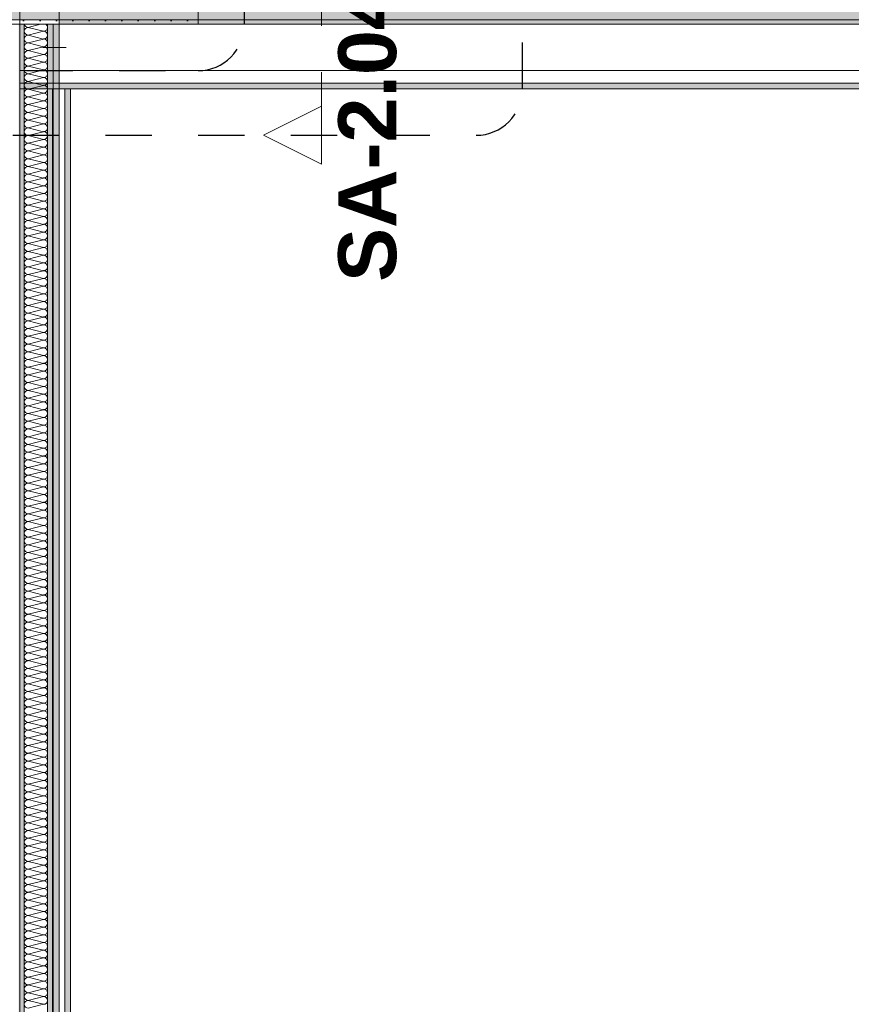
# Model space of a CAD drawing. Header units: metres. Extents: x -3.6 to 85.2, y -11 to 16.8.
# Tile 67 of 256: x 7.8 to 9.6, y 3.1 to 5.2. Entities that reach past the tile are written whole.
import ezdxf

# ---------------------------------------------------------------- set-up
doc = ezdxf.new("R2010")
doc.units = ezdxf.units.M
doc.header["$MEASUREMENT"] = 0
for name, pattern in [('Punktlinie eng', [0.0375, 0.0125, -0.025]), ('Schnittlinie', [0.3, 0.15, -0.075, 0, -0.075]), ('Strichpunktlinie', [0.31, 0.2, -0.05, 0.01, -0.05]), ('Wipeout_Contour', [1, 0, -1])]:
    doc.linetypes.add(name, pattern=pattern)
for name, color, linetype in [('203 - Marker.Schnitt - Ausbaudetail SA', 7, 'Continuous'), ('208 - Marker.Detail', 7, 'Continuous'), ('607 - Struktur.Stütze', 7, 'Continuous'), ('608 - Struktur.Träger', 7, 'Continuous'), ('Abbruch_606 - Struktur.Wand Innen Ausbau', 7, 'Continuous'), ('Neubau_606 - Struktur.Wand Innen Ausbau', 7, 'Continuous'), ('Neubau_653 - Abdeckung.TB Verkofferung', 7, 'Continuous')]:
    doc.layers.add(name, color=color, linetype=linetype)
doc.styles.add('ERSTELLTER_STIL_1', font='txt')
doc.linetypes.add('Abbruch 1', pattern='A,0,[1,2022.0244.A_L5A-PL04.03_iB_Deckenspiegel 1.OG1.Shx,S=0.001984,R=0,X=0,Y=0],-0.25,0', length=0.25)
pattern_1 = [(45, (0, 0), (-0.01767767, 0.01767767), [0, -0.025])]

# ---------------------------------------------------------------- blocks, each defined once
blk = doc.blocks.new('*X5')
at = {"layer": 'Abbruch_606 - Struktur.Wand Innen Ausbau', "color": 7, "linetype": 'Continuous', "lineweight": 5}
for p, q in [((7.8233, 5.1833), (7.85, 5.19)), ((7.8233, 5.1833), (7.8567, 5.175)), ((7.8233, 5.1667), (7.8567, 5.175)), ((7.8233, 5.1667), (7.8567, 5.1583)), ((7.8233, 5.15), (7.8567, 5.1583)), ((7.8233, 5.15), (7.8567, 5.1417)), ((7.8233, 5.1333), (7.8567, 5.1417)), ((7.8233, 5.1333), (7.8567, 5.125)), ((7.8233, 5.1167), (7.8567, 5.125)), ((7.8233, 5.1167), (7.8567, 5.1083)), ((7.8233, 5.1), (7.8567, 5.1083)), ((7.8233, 5.1), (7.8567, 5.0917)), ((7.8233, 5.0833), (7.8567, 5.0917)), ((7.8233, 5.0833), (7.8567, 5.075)), ((7.8233, 5.0667), (7.8567, 5.075)), ((7.8233, 5.0667), (7.8567, 5.0583)), ((7.8233, 5.05), (7.8567, 5.0583)), ((7.8233, 5.05), (7.8567, 5.0417)), ((7.8233, 5.0333), (7.8567, 5.0417)), ((7.8233, 5.0333), (7.8567, 5.025)), ((7.8233, 5.0167), (7.8567, 5.025)), ((7.8233, 5.0167), (7.8567, 5.0083)), ((7.8233, 5), (7.8567, 5.0083)), ((7.8233, 5), (7.8567, 4.9917)), ((7.8233, 4.9833), (7.8567, 4.9917)), ((7.8233, 4.9833), (7.8567, 4.975)), ((7.8233, 4.9667), (7.8567, 4.975)), ((7.8233, 4.9667), (7.8567, 4.9583)), ((7.8233, 4.95), (7.8567, 4.9583)), ((7.8233, 4.95), (7.8567, 4.9417)), ((7.8233, 4.9333), (7.8567, 4.9417)), ((7.8233, 4.9333), (7.8567, 4.925)), ((7.8233, 4.9167), (7.8567, 4.925)), ((7.8233, 4.9167), (7.8567, 4.9083)), ((7.8233, 4.9), (7.8567, 4.9083)), ((7.8233, 4.9), (7.8567, 4.8917)), ((7.8233, 4.8833), (7.8567, 4.8917)), ((7.8233, 4.8833), (7.8567, 4.875)), ((7.8233, 4.8667), (7.8567, 4.875)), ((7.8233, 4.8667), (7.8567, 4.8583)), ((7.8233, 4.85), (7.8567, 4.8583)), ((7.8233, 4.85), (7.8567, 4.8417)), ((7.8233, 4.8333), (7.8567, 4.8417)), ((7.8233, 4.8333), (7.8567, 4.825)), ((7.8233, 4.8167), (7.8567, 4.825)), ((7.8233, 4.8167), (7.8567, 4.8083)), ((7.8233, 4.8), (7.8567, 4.8083)), ((7.8233, 4.8), (7.8567, 4.7917)), ((7.8233, 4.7833), (7.8567, 4.7917)), ((7.8233, 4.7833), (7.8567, 4.775)), ((7.8233, 4.7667), (7.8567, 4.775)), ((7.8233, 4.7667), (7.8567, 4.7583)), ((7.8233, 4.75), (7.8567, 4.7583)), ((7.8233, 4.75), (7.8567, 4.7417)), ((7.8233, 4.7333), (7.8567, 4.7417)), ((7.8233, 4.7333), (7.8567, 4.725)), ((7.8233, 4.7167), (7.8567, 4.725)), ((7.8233, 4.7167), (7.8567, 4.7083)), ((7.8233, 4.7), (7.8567, 4.7083)), ((7.8233, 4.7), (7.8567, 4.6917)), ((7.8233, 4.6833), (7.8567, 4.6917)), ((7.8233, 4.6833), (7.8567, 4.675)), ((7.8233, 4.6667), (7.8567, 4.675)), ((7.8233, 4.6667), (7.8567, 4.6583)), ((7.8233, 4.65), (7.8567, 4.6583)), ((7.8233, 4.65), (7.8567, 4.6417)), ((7.8233, 4.6333), (7.8567, 4.6417)), ((7.8233, 4.6333), (7.8567, 4.625)), ((7.8233, 4.6167), (7.8567, 4.625)), ((7.8233, 4.6167), (7.8567, 4.6083)), ((7.8233, 4.6), (7.8567, 4.6083)), ((7.8233, 4.6), (7.8567, 4.5917)), ((7.8233, 4.5833), (7.8567, 4.5917)), ((7.8233, 4.5833), (7.8567, 4.575)), ((7.8233, 4.5667), (7.8567, 4.575)), ((7.8233, 4.5667), (7.8567, 4.5583)), ((7.8233, 4.55), (7.8567, 4.5583)), ((7.8233, 4.55), (7.8567, 4.5417)), ((7.8233, 4.5333), (7.8567, 4.5417)), ((7.8233, 4.5333), (7.8567, 4.525)), ((7.8233, 4.5167), (7.8567, 4.525)), ((7.8233, 4.5167), (7.8567, 4.5083)), ((7.8233, 4.5), (7.8567, 4.5083)), ((7.8233, 4.5), (7.8567, 4.4917)), ((7.8233, 4.4833), (7.8567, 4.4917)), ((7.8233, 4.4833), (7.8567, 4.475)), ((7.8233, 4.4667), (7.8567, 4.475)), ((7.8233, 4.4667), (7.8567, 4.4583)), ((7.8233, 4.45), (7.8567, 4.4583)), ((7.8233, 4.45), (7.8567, 4.4417)), ((7.8233, 4.4333), (7.8567, 4.4417)), ((7.8233, 4.4333), (7.8567, 4.425)), ((7.8233, 4.4167), (7.8567, 4.425)), ((7.8233, 4.4167), (7.8567, 4.4083)), ((7.8233, 4.4), (7.8567, 4.4083)), ((7.8233, 4.4), (7.8567, 4.3917)), ((7.8233, 4.3833), (7.8567, 4.3917)), ((7.8233, 4.3833), (7.8567, 4.375)), ((7.8233, 4.3667), (7.8567, 4.375)), ((7.8233, 4.3667), (7.8567, 4.3583)), ((7.8233, 4.35), (7.8567, 4.3583)), ((7.8233, 4.35), (7.8567, 4.3417)), ((7.8233, 4.3333), (7.8567, 4.3417)), ((7.8233, 4.3333), (7.8567, 4.325)), ((7.8233, 4.3167), (7.8567, 4.325)), ((7.8233, 4.3167), (7.8567, 4.3083)), ((7.8233, 4.3), (7.8567, 4.3083)), ((7.8233, 4.3), (7.8567, 4.2917)), ((7.8233, 4.2833), (7.8567, 4.2917)), ((7.8233, 4.2833), (7.8567, 4.275)), ((7.8233, 4.2667), (7.8567, 4.275)), ((7.8233, 4.2667), (7.8567, 4.2583)), ((7.8233, 4.25), (7.8567, 4.2583)), ((7.8233, 4.25), (7.8567, 4.2417)), ((7.8233, 4.2333), (7.8567, 4.2417)), ((7.8233, 4.2333), (7.8567, 4.225)), ((7.8233, 4.2167), (7.8567, 4.225)), ((7.8233, 4.2167), (7.8567, 4.2083)), ((7.8233, 4.2), (7.8567, 4.2083)), ((7.8233, 4.2), (7.8567, 4.1917)), ((7.8233, 4.1833), (7.8567, 4.1917)), ((7.8233, 4.1833), (7.8567, 4.175)), ((7.8233, 4.1667), (7.8567, 4.175)), ((7.8233, 4.1667), (7.8567, 4.1583)), ((7.8233, 4.15), (7.8567, 4.1583)), ((7.8233, 4.15), (7.8567, 4.1417)), ((7.8233, 4.1333), (7.8567, 4.1417)), ((7.8233, 4.1333), (7.8567, 4.125)), ((7.8233, 4.1167), (7.8567, 4.125)), ((7.8233, 4.1167), (7.8567, 4.1083)), ((7.8233, 4.1), (7.8567, 4.1083)), ((7.8233, 4.1), (7.8567, 4.0917)), ((7.8233, 4.0833), (7.8567, 4.0917)), ((7.8233, 4.0833), (7.8567, 4.075)), ((7.8233, 4.0667), (7.8567, 4.075)), ((7.8233, 4.0667), (7.8567, 4.0583)), ((7.8233, 4.05), (7.8567, 4.0583)), ((7.8233, 4.05), (7.8567, 4.0417)), ((7.8233, 4.0333), (7.8567, 4.0417)), ((7.8233, 4.0333), (7.8567, 4.025)), ((7.8233, 4.0167), (7.8567, 4.025)), ((7.8233, 4.0167), (7.8567, 4.0083)), ((7.8233, 4), (7.8567, 4.0083)), ((7.8233, 4), (7.8567, 3.9917)), ((7.8233, 3.9833), (7.8567, 3.9917)), ((7.8233, 3.9833), (7.8567, 3.975)), ((7.8233, 3.9667), (7.8567, 3.975)), ((7.8233, 3.9667), (7.8567, 3.9583)), ((7.8233, 3.95), (7.8567, 3.9583)), ((7.8233, 3.95), (7.8567, 3.9417)), ((7.8233, 3.9333), (7.8567, 3.9417)), ((7.8233, 3.9333), (7.8567, 3.925)), ((7.8233, 3.9167), (7.8567, 3.925)), ((7.8233, 3.9167), (7.8567, 3.9083)), ((7.8233, 3.9), (7.8567, 3.9083)), ((7.8233, 3.9), (7.8567, 3.8917)), ((7.8233, 3.8833), (7.8567, 3.8917)), ((7.8233, 3.8833), (7.8567, 3.875)), ((7.8233, 3.8667), (7.8567, 3.875)), ((7.8233, 3.8667), (7.8567, 3.8583)), ((7.8233, 3.85), (7.8567, 3.8583)), ((7.8233, 3.85), (7.8567, 3.8417)), ((7.8233, 3.8333), (7.8567, 3.8417)), ((7.8233, 3.8333), (7.8567, 3.825)), ((7.8233, 3.8167), (7.8567, 3.825)), ((7.8233, 3.8167), (7.8567, 3.8083)), ((7.8233, 3.8), (7.8567, 3.8083)), ((7.8233, 3.8), (7.8567, 3.7917)), ((7.8233, 3.7833), (7.8567, 3.7917)), ((7.8233, 3.7833), (7.8567, 3.775)), ((7.8233, 3.7667), (7.8567, 3.775)), ((7.8233, 3.7667), (7.8567, 3.7583)), ((7.8233, 3.75), (7.8567, 3.7583)), ((7.8233, 3.75), (7.8567, 3.7417)), ((7.8233, 3.7333), (7.8567, 3.7417)), ((7.8233, 3.7333), (7.8567, 3.725)), ((7.8233, 3.7167), (7.8567, 3.725)), ((7.8233, 3.7167), (7.8567, 3.7083)), ((7.8233, 3.7), (7.8567, 3.7083)), ((7.8233, 3.7), (7.8567, 3.6917)), ((7.8233, 3.6833), (7.8567, 3.6917)), ((7.8233, 3.6833), (7.8567, 3.675)), ((7.8233, 3.6667), (7.8567, 3.675)), ((7.8233, 3.6667), (7.8567, 3.6583)), ((7.8233, 3.65), (7.8567, 3.6583)), ((7.8233, 3.65), (7.8567, 3.6417)), ((7.8233, 3.6333), (7.8567, 3.6417)), ((7.8233, 3.6333), (7.8567, 3.625)), ((7.8233, 3.6167), (7.8567, 3.625)), ((7.8233, 3.6167), (7.8567, 3.6083)), ((7.8233, 3.6), (7.8567, 3.6083)), ((7.8233, 3.6), (7.8567, 3.5917)), ((7.8233, 3.5833), (7.8567, 3.5917)), ((7.8233, 3.5833), (7.8567, 3.575)), ((7.8233, 3.5667), (7.8567, 3.575)), ((7.8233, 3.5667), (7.8567, 3.5583)), ((7.8233, 3.55), (7.8567, 3.5583)), ((7.8233, 3.55), (7.8567, 3.5417)), ((7.8233, 3.5333), (7.8567, 3.5417)), ((7.8233, 3.5333), (7.8567, 3.525)), ((7.8233, 3.5167), (7.8567, 3.525)), ((7.8233, 3.5167), (7.8567, 3.5083)), ((7.8233, 3.5), (7.8567, 3.5083)), ((7.8233, 3.5), (7.8567, 3.4917)), ((7.8233, 3.4833), (7.8567, 3.4917)), ((7.8233, 3.4833), (7.8567, 3.475)), ((7.8233, 3.4667), (7.8567, 3.475)), ((7.8233, 3.4667), (7.8567, 3.4583)), ((7.8233, 3.45), (7.8567, 3.4583)), ((7.8233, 3.45), (7.8567, 3.4417)), ((7.8233, 3.4333), (7.8567, 3.4417)), ((7.8233, 3.4333), (7.8567, 3.425)), ((7.8233, 3.4167), (7.8567, 3.425)), ((7.8233, 3.4167), (7.8567, 3.4083)), ((7.8233, 3.4), (7.8567, 3.4083)), ((7.8233, 3.4), (7.8567, 3.3917)), ((7.8233, 3.3833), (7.8567, 3.3917)), ((7.8233, 3.3833), (7.8567, 3.375)), ((7.8233, 3.3667), (7.8567, 3.375)), ((7.8233, 3.3667), (7.8567, 3.3583)), ((7.8233, 3.35), (7.8567, 3.3583)), ((7.8233, 3.35), (7.8567, 3.3417)), ((7.8233, 3.3333), (7.8567, 3.3417)), ((7.8233, 3.3333), (7.8567, 3.325)), ((7.8233, 3.3167), (7.8567, 3.325)), ((7.8233, 3.3167), (7.8567, 3.3083)), ((7.8233, 3.3), (7.8567, 3.3083)), ((7.8233, 3.3), (7.8567, 3.2917)), ((7.8233, 3.2833), (7.8567, 3.2917)), ((7.8233, 3.2833), (7.8567, 3.275)), ((7.8233, 3.2667), (7.8567, 3.275)), ((7.8233, 3.2667), (7.8567, 3.2583)), ((7.8233, 3.25), (7.8567, 3.2583)), ((7.8233, 3.25), (7.8567, 3.2417)), ((7.8233, 3.2333), (7.8567, 3.2417)), ((7.8233, 3.2333), (7.8567, 3.225)), ((7.8233, 3.2167), (7.8567, 3.225)), ((7.8233, 3.2167), (7.8567, 3.2083)), ((7.8233, 3.2), (7.8567, 3.2083)), ((7.8233, 3.2), (7.8567, 3.1917)), ((7.8233, 3.1833), (7.8567, 3.1917)), ((7.8233, 3.1833), (7.8567, 3.175)), ((7.8233, 3.1667), (7.8567, 3.175)), ((7.8233, 3.1667), (7.8567, 3.1583)), ((7.8233, 3.15), (7.8567, 3.1583)), ((7.8233, 3.15), (7.8567, 3.1417)), ((7.8233, 3.1333), (7.8567, 3.1417)), ((7.8233, 3.1333), (7.8567, 3.125)), ((7.8233, 3.1167), (7.8567, 3.125)), ((7.8233, 3.1167), (7.8567, 3.1083)), ((7.8233, 3.1), (7.8567, 3.1083)), ((7.8233, 3.1), (7.8567, 3.0917)), ((7.8233, 3.0833), (7.8567, 3.0917)), ((7.8233, 3.0833), (7.8567, 3.075)), ((7.8233, 3.0667), (7.8567, 3.075))]:
    blk.add_line(p, q, dxfattribs=at)
for centre, start, end in [((7.8233, 5.1917), 191.5987, 270), ((7.8567, 5.1833), 0, 53.0374), ((7.8233, 5.175), 90, 180), ((7.8233, 5.175), 180, 270), ((7.8233, 5.1583), 90, 180), ((7.8567, 5.1833), 270, 0), ((7.8567, 5.1667), 0, 90), ((7.8567, 5.1667), 270, 0), ((7.8233, 5.1583), 180, 270), ((7.8233, 5.1417), 90, 180), ((7.8567, 5.15), 0, 90), ((7.8567, 5.15), 270, 0), ((7.8233, 5.1417), 180, 270), ((7.8233, 5.125), 90, 180), ((7.8233, 5.125), 180, 270), ((7.8567, 5.1333), 0, 90), ((7.8567, 5.1333), 270, 0), ((7.8567, 5.1167), 0, 90), ((7.8233, 5.1083), 90, 180), ((7.8233, 5.1083), 180, 270), ((7.8233, 5.0917), 90, 180), ((7.8567, 5.1167), 270, 0), ((7.8567, 5.1), 0, 90), ((7.8567, 5.1), 270, 0), ((7.8233, 5.0917), 180, 270), ((7.8233, 5.075), 90, 180), ((7.8567, 5.0833), 0, 90), ((7.8567, 5.0833), 270, 0), ((7.8233, 5.075), 180, 270), ((7.8233, 5.0583), 90, 180), ((7.8233, 5.0583), 180, 270), ((7.8567, 5.0667), 0, 90), ((7.8567, 5.0667), 270, 0), ((7.8567, 5.05), 0, 90), ((7.8233, 5.0417), 90, 180), ((7.8233, 5.0417), 180, 270), ((7.8567, 5.05), 270, 0), ((7.8567, 5.0333), 0, 90), ((7.8233, 5.025), 90, 180), ((7.8233, 5.025), 180, 270), ((7.8233, 5.0083), 90, 180), ((7.8567, 5.0333), 270, 0), ((7.8567, 5.0167), 0, 90), ((7.8567, 5.0167), 270, 0), ((7.8233, 5.0083), 180, 270), ((7.8233, 4.9917), 90, 180), ((7.8567, 5), 0, 90), ((7.8567, 5), 270, 0), ((7.8233, 4.9917), 180, 270), ((7.8233, 4.975), 90, 180), ((7.8233, 4.975), 180, 270), ((7.8567, 4.9833), 0, 90), ((7.8567, 4.9833), 270, 0), ((7.8567, 4.9667), 0, 90), ((7.8233, 4.9583), 90, 180), ((7.8233, 4.9583), 180, 270), ((7.8567, 4.9667), 270, 0), ((7.8567, 4.95), 0, 90), ((7.8233, 4.9417), 90, 180), ((7.8233, 4.9417), 180, 270), ((7.8233, 4.925), 90, 180), ((7.8567, 4.95), 270, 0), ((7.8567, 4.9333), 0, 90), ((7.8567, 4.9333), 270, 0), ((7.8233, 4.925), 180, 270), ((7.8233, 4.9083), 90, 180), ((7.8567, 4.9167), 0, 90), ((7.8567, 4.9167), 270, 0), ((7.8233, 4.9083), 180, 270), ((7.8233, 4.8917), 90, 180), ((7.8233, 4.8917), 180, 270), ((7.8567, 4.9), 0, 90), ((7.8567, 4.9), 270, 0), ((7.8567, 4.8833), 0, 90), ((7.8233, 4.875), 90, 180), ((7.8233, 4.875), 180, 270), ((7.8233, 4.8583), 90, 180), ((7.8567, 4.8833), 270, 0), ((7.8567, 4.8667), 0, 90), ((7.8567, 4.8667), 270, 0), ((7.8233, 4.8583), 180, 270), ((7.8233, 4.8417), 90, 180), ((7.8567, 4.85), 0, 90), ((7.8567, 4.85), 270, 0), ((7.8233, 4.8417), 180, 270), ((7.8233, 4.825), 90, 180), ((7.8233, 4.825), 180, 270), ((7.8567, 4.8333), 0, 90), ((7.8567, 4.8333), 270, 0), ((7.8567, 4.8167), 0, 90), ((7.8233, 4.8083), 90, 180), ((7.8233, 4.8083), 180, 270), ((7.8567, 4.8167), 270, 0), ((7.8567, 4.8), 0, 90), ((7.8233, 4.7917), 90, 180), ((7.8233, 4.7917), 180, 270), ((7.8233, 4.775), 90, 180), ((7.8567, 4.8), 270, 0), ((7.8567, 4.7833), 0, 90), ((7.8567, 4.7833), 270, 0), ((7.8233, 4.775), 180, 270), ((7.8233, 4.7583), 90, 180), ((7.8567, 4.7667), 0, 90), ((7.8567, 4.7667), 270, 0), ((7.8233, 4.7583), 180, 270), ((7.8233, 4.7417), 90, 180), ((7.8233, 4.7417), 180, 270), ((7.8567, 4.75), 0, 90), ((7.8567, 4.75), 270, 0), ((7.8567, 4.7333), 0, 90), ((7.8233, 4.725), 90, 180), ((7.8233, 4.725), 180, 270), ((7.8567, 4.7333), 270, 0), ((7.8567, 4.7167), 0, 90), ((7.8233, 4.7083), 90, 180), ((7.8233, 4.7083), 180, 270), ((7.8233, 4.6917), 90, 180), ((7.8567, 4.7167), 270, 0), ((7.8567, 4.7), 0, 90), ((7.8567, 4.7), 270, 0), ((7.8233, 4.6917), 180, 270), ((7.8233, 4.675), 90, 180), ((7.8233, 4.675), 180, 270), ((7.8567, 4.6833), 0, 90), ((7.8567, 4.6833), 270, 0), ((7.8567, 4.6667), 0, 90), ((7.8233, 4.6583), 90, 180), ((7.8233, 4.6583), 180, 270), ((7.8567, 4.6667), 270, 0), ((7.8567, 4.65), 0, 90), ((7.8233, 4.6417), 90, 180), ((7.8233, 4.6417), 180, 270), ((7.8233, 4.625), 90, 180), ((7.8567, 4.65), 270, 0), ((7.8567, 4.6333), 0, 90), ((7.8567, 4.6333), 270, 0), ((7.8233, 4.625), 180, 270), ((7.8233, 4.6083), 90, 180), ((7.8567, 4.6167), 0, 90), ((7.8567, 4.6167), 270, 0), ((7.8233, 4.6083), 180, 270), ((7.8233, 4.5917), 90, 180), ((7.8233, 4.5917), 180, 270), ((7.8567, 4.6), 0, 90), ((7.8567, 4.6), 270, 0), ((7.8567, 4.5833), 0, 90), ((7.8233, 4.575), 90, 180), ((7.8233, 4.575), 180, 270), ((7.8567, 4.5833), 270, 0), ((7.8567, 4.5667), 0, 90), ((7.8233, 4.5583), 90, 180), ((7.8233, 4.5583), 180, 270), ((7.8233, 4.5417), 90, 180), ((7.8567, 4.5667), 270, 0), ((7.8567, 4.55), 0, 90), ((7.8567, 4.55), 270, 0), ((7.8233, 4.5417), 180, 270), ((7.8233, 4.525), 90, 180), ((7.8567, 4.5333), 0, 90), ((7.8567, 4.5333), 270, 0), ((7.8233, 4.525), 180, 270), ((7.8233, 4.5083), 90, 180), ((7.8233, 4.5083), 180, 270), ((7.8567, 4.5167), 0, 90), ((7.8567, 4.5167), 270, 0), ((7.8567, 4.5), 0, 90), ((7.8233, 4.4917), 90, 180), ((7.8233, 4.4917), 180, 270), ((7.8567, 4.5), 270, 0), ((7.8567, 4.4833), 0, 90), ((7.8233, 4.475), 90, 180), ((7.8233, 4.475), 180, 270), ((7.8233, 4.4583), 90, 180), ((7.8567, 4.4833), 270, 0), ((7.8567, 4.4667), 0, 90), ((7.8567, 4.4667), 270, 0), ((7.8233, 4.4583), 180, 270), ((7.8233, 4.4417), 90, 180), ((7.8233, 4.4417), 180, 270), ((7.8567, 4.45), 0, 90), ((7.8567, 4.45), 270, 0), ((7.8567, 4.4333), 0, 90), ((7.8233, 4.425), 90, 180), ((7.8233, 4.425), 180, 270), ((7.8567, 4.4333), 270, 0), ((7.8567, 4.4167), 0, 90), ((7.8233, 4.4083), 90, 180), ((7.8233, 4.4083), 180, 270), ((7.8233, 4.3917), 90, 180), ((7.8567, 4.4167), 270, 0), ((7.8567, 4.4), 0, 90), ((7.8567, 4.4), 270, 0), ((7.8233, 4.3917), 180, 270), ((7.8233, 4.375), 90, 180), ((7.8567, 4.3833), 0, 90), ((7.8567, 4.3833), 270, 0), ((7.8233, 4.375), 180, 270), ((7.8233, 4.3583), 90, 180), ((7.8233, 4.3583), 180, 270), ((7.8567, 4.3667), 0, 90), ((7.8567, 4.3667), 270, 0), ((7.8567, 4.35), 0, 90), ((7.8233, 4.3417), 90, 180), ((7.8233, 4.3417), 180, 270), ((7.8567, 4.35), 270, 0), ((7.8567, 4.3333), 0, 90), ((7.8233, 4.325), 90, 180), ((7.8233, 4.325), 180, 270), ((7.8233, 4.3083), 90, 180), ((7.8567, 4.3333), 270, 0), ((7.8567, 4.3167), 0, 90), ((7.8567, 4.3167), 270, 0), ((7.8233, 4.3083), 180, 270), ((7.8233, 4.2917), 90, 180), ((7.8567, 4.3), 0, 90), ((7.8567, 4.3), 270, 0), ((7.8233, 4.2917), 180, 270), ((7.8233, 4.275), 90, 180), ((7.8233, 4.275), 180, 270), ((7.8567, 4.2833), 0, 90), ((7.8567, 4.2833), 270, 0), ((7.8567, 4.2667), 0, 90), ((7.8233, 4.2583), 90, 180), ((7.8233, 4.2583), 180, 270), ((7.8233, 4.2417), 90, 180), ((7.8567, 4.2667), 270, 0), ((7.8567, 4.25), 0, 90), ((7.8567, 4.25), 270, 0), ((7.8233, 4.2417), 180, 270), ((7.8233, 4.225), 90, 180), ((7.8567, 4.2333), 0, 90), ((7.8567, 4.2333), 270, 0), ((7.8233, 4.225), 180, 270), ((7.8233, 4.2083), 90, 180), ((7.8233, 4.2083), 180, 270), ((7.8567, 4.2167), 0, 90), ((7.8567, 4.2167), 270, 0), ((7.8567, 4.2), 0, 90), ((7.8233, 4.1917), 90, 180), ((7.8233, 4.1917), 180, 270), ((7.8567, 4.2), 270, 0), ((7.8567, 4.1833), 0, 90), ((7.8233, 4.175), 90, 180), ((7.8233, 4.175), 180, 270), ((7.8233, 4.1583), 90, 180), ((7.8567, 4.1833), 270, 0), ((7.8567, 4.1667), 0, 90), ((7.8567, 4.1667), 270, 0), ((7.8233, 4.1583), 180, 270), ((7.8233, 4.1417), 90, 180), ((7.8567, 4.15), 0, 90), ((7.8567, 4.15), 270, 0), ((7.8233, 4.1417), 180, 270), ((7.8233, 4.125), 90, 180), ((7.8233, 4.125), 180, 270), ((7.8567, 4.1333), 0, 90), ((7.8567, 4.1333), 270, 0), ((7.8567, 4.1167), 0, 90), ((7.8233, 4.1083), 90, 180), ((7.8233, 4.1083), 180, 270), ((7.8567, 4.1167), 270, 0), ((7.8567, 4.1), 0, 90), ((7.8233, 4.0917), 90, 180), ((7.8233, 4.0917), 180, 270), ((7.8233, 4.075), 90, 180), ((7.8567, 4.1), 270, 0), ((7.8567, 4.0833), 0, 90), ((7.8567, 4.0833), 270, 0), ((7.8233, 4.075), 180, 270), ((7.8233, 4.0583), 90, 180), ((7.8567, 4.0667), 0, 90), ((7.8567, 4.0667), 270, 0), ((7.8233, 4.0583), 180, 270), ((7.8233, 4.0417), 90, 180), ((7.8233, 4.0417), 180, 270), ((7.8567, 4.05), 0, 90), ((7.8567, 4.05), 270, 0), ((7.8567, 4.0333), 0, 90), ((7.8233, 4.025), 90, 180), ((7.8233, 4.025), 180, 270), ((7.8233, 4.0083), 90, 180), ((7.8567, 4.0333), 270, 0), ((7.8567, 4.0167), 0, 90), ((7.8567, 4.0167), 270, 0), ((7.8233, 4.0083), 180, 270), ((7.8233, 3.9917), 90, 180), ((7.8567, 4), 0, 90), ((7.8567, 4), 270, 0), ((7.8233, 3.9917), 180, 270), ((7.8233, 3.975), 90, 180), ((7.8233, 3.975), 180, 270), ((7.8567, 3.9833), 0, 90), ((7.8567, 3.9833), 270, 0), ((7.8567, 3.9667), 0, 90), ((7.8233, 3.9583), 90, 180), ((7.8233, 3.9583), 180, 270), ((7.8567, 3.9667), 270, 0), ((7.8567, 3.95), 0, 90), ((7.8233, 3.9417), 90, 180), ((7.8233, 3.9417), 180, 270), ((7.8233, 3.925), 90, 180), ((7.8567, 3.95), 270, 0), ((7.8567, 3.9333), 0, 90), ((7.8567, 3.9333), 270, 0), ((7.8233, 3.925), 180, 270), ((7.8233, 3.9083), 90, 180), ((7.8567, 3.9167), 0, 90), ((7.8567, 3.9167), 270, 0), ((7.8233, 3.9083), 180, 270), ((7.8233, 3.8917), 90, 180), ((7.8233, 3.8917), 180, 270), ((7.8567, 3.9), 0, 90), ((7.8567, 3.9), 270, 0), ((7.8567, 3.8833), 0, 90), ((7.8233, 3.875), 90, 180), ((7.8233, 3.875), 180, 270), ((7.8567, 3.8833), 270, 0), ((7.8567, 3.8667), 0, 90), ((7.8233, 3.8583), 90, 180), ((7.8233, 3.8583), 180, 270), ((7.8233, 3.8417), 90, 180), ((7.8567, 3.8667), 270, 0), ((7.8567, 3.85), 0, 90), ((7.8567, 3.85), 270, 0), ((7.8233, 3.8417), 180, 270), ((7.8233, 3.825), 90, 180), ((7.8233, 3.825), 180, 270), ((7.8567, 3.8333), 0, 90), ((7.8567, 3.8333), 270, 0), ((7.8567, 3.8167), 0, 90), ((7.8233, 3.8083), 90, 180), ((7.8233, 3.8083), 180, 270), ((7.8567, 3.8167), 270, 0), ((7.8567, 3.8), 0, 90), ((7.8233, 3.7917), 90, 180), ((7.8233, 3.7917), 180, 270), ((7.8233, 3.775), 90, 180), ((7.8567, 3.8), 270, 0), ((7.8567, 3.7833), 0, 90), ((7.8567, 3.7833), 270, 0), ((7.8233, 3.775), 180, 270), ((7.8233, 3.7583), 90, 180), ((7.8567, 3.7667), 0, 90), ((7.8567, 3.7667), 270, 0), ((7.8233, 3.7583), 180, 270), ((7.8233, 3.7417), 90, 180), ((7.8233, 3.7417), 180, 270), ((7.8567, 3.75), 0, 90), ((7.8567, 3.75), 270, 0), ((7.8567, 3.7333), 0, 90), ((7.8233, 3.725), 90, 180), ((7.8233, 3.725), 180, 270), ((7.8567, 3.7333), 270, 0), ((7.8567, 3.7167), 0, 90), ((7.8233, 3.7083), 90, 180), ((7.8233, 3.7083), 180, 270), ((7.8233, 3.6917), 90, 180), ((7.8567, 3.7167), 270, 0), ((7.8567, 3.7), 0, 90), ((7.8567, 3.7), 270, 0), ((7.8233, 3.6917), 180, 270), ((7.8233, 3.675), 90, 180), ((7.8567, 3.6833), 0, 90), ((7.8567, 3.6833), 270, 0), ((7.8233, 3.675), 180, 270), ((7.8233, 3.6583), 90, 180), ((7.8233, 3.6583), 180, 270), ((7.8567, 3.6667), 0, 90), ((7.8567, 3.6667), 270, 0), ((7.8567, 3.65), 0, 90), ((7.8233, 3.6417), 90, 180), ((7.8233, 3.6417), 180, 270), ((7.8567, 3.65), 270, 0), ((7.8567, 3.6333), 0, 90), ((7.8233, 3.625), 90, 180), ((7.8233, 3.625), 180, 270), ((7.8233, 3.6083), 90, 180), ((7.8567, 3.6333), 270, 0), ((7.8567, 3.6167), 0, 90), ((7.8567, 3.6167), 270, 0), ((7.8233, 3.6083), 180, 270), ((7.8233, 3.5917), 90, 180), ((7.8233, 3.5917), 180, 270), ((7.8567, 3.6), 0, 90), ((7.8567, 3.6), 270, 0), ((7.8567, 3.5833), 0, 90), ((7.8233, 3.575), 90, 180), ((7.8233, 3.575), 180, 270), ((7.8567, 3.5833), 270, 0), ((7.8567, 3.5667), 0, 90), ((7.8233, 3.5583), 90, 180), ((7.8233, 3.5583), 180, 270), ((7.8233, 3.5417), 90, 180), ((7.8567, 3.5667), 270, 0), ((7.8567, 3.55), 0, 90), ((7.8567, 3.55), 270, 0), ((7.8233, 3.5417), 180, 270), ((7.8233, 3.525), 90, 180), ((7.8567, 3.5333), 0, 90), ((7.8567, 3.5333), 270, 0), ((7.8233, 3.525), 180, 270), ((7.8233, 3.5083), 90, 180), ((7.8233, 3.5083), 180, 270), ((7.8567, 3.5167), 0, 90), ((7.8567, 3.5167), 270, 0), ((7.8567, 3.5), 0, 90), ((7.8233, 3.4917), 90, 180), ((7.8233, 3.4917), 180, 270), ((7.8567, 3.5), 270, 0), ((7.8567, 3.4833), 0, 90), ((7.8233, 3.475), 90, 180), ((7.8233, 3.475), 180, 270), ((7.8233, 3.4583), 90, 180), ((7.8567, 3.4833), 270, 0), ((7.8567, 3.4667), 0, 90), ((7.8567, 3.4667), 270, 0), ((7.8233, 3.4583), 180, 270), ((7.8233, 3.4417), 90, 180), ((7.8567, 3.45), 0, 90), ((7.8567, 3.45), 270, 0), ((7.8233, 3.4417), 180, 270), ((7.8233, 3.425), 90, 180), ((7.8233, 3.425), 180, 270), ((7.8567, 3.4333), 0, 90), ((7.8567, 3.4333), 270, 0), ((7.8567, 3.4167), 0, 90), ((7.8233, 3.4083), 90, 180), ((7.8233, 3.4083), 180, 270), ((7.8233, 3.3917), 90, 180), ((7.8567, 3.4167), 270, 0), ((7.8567, 3.4), 0, 90), ((7.8567, 3.4), 270, 0), ((7.8233, 3.3917), 180, 270), ((7.8233, 3.375), 90, 180), ((7.8567, 3.3833), 0, 90), ((7.8567, 3.3833), 270, 0), ((7.8233, 3.375), 180, 270), ((7.8233, 3.3583), 90, 180), ((7.8233, 3.3583), 180, 270), ((7.8567, 3.3667), 0, 90), ((7.8567, 3.3667), 270, 0), ((7.8567, 3.35), 0, 90), ((7.8233, 3.3417), 90, 180), ((7.8233, 3.3417), 180, 270), ((7.8567, 3.35), 270, 0), ((7.8567, 3.3333), 0, 90), ((7.8233, 3.325), 90, 180), ((7.8233, 3.325), 180, 270), ((7.8233, 3.3083), 90, 180), ((7.8567, 3.3333), 270, 0), ((7.8567, 3.3167), 0, 90), ((7.8567, 3.3167), 270, 0), ((7.8233, 3.3083), 180, 270), ((7.8233, 3.2917), 90, 180), ((7.8567, 3.3), 0, 90), ((7.8567, 3.3), 270, 0), ((7.8233, 3.2917), 180, 270), ((7.8233, 3.275), 90, 180), ((7.8233, 3.275), 180, 270), ((7.8567, 3.2833), 0, 90), ((7.8567, 3.2833), 270, 0), ((7.8567, 3.2667), 0, 90), ((7.8233, 3.2583), 90, 180), ((7.8233, 3.2583), 180, 270), ((7.8567, 3.2667), 270, 0), ((7.8567, 3.25), 0, 90), ((7.8233, 3.2417), 90, 180), ((7.8233, 3.2417), 180, 270), ((7.8233, 3.225), 90, 180), ((7.8567, 3.25), 270, 0), ((7.8567, 3.2333), 0, 90), ((7.8567, 3.2333), 270, 0), ((7.8233, 3.225), 180, 270), ((7.8233, 3.2083), 90, 180), ((7.8567, 3.2167), 0, 90), ((7.8567, 3.2167), 270, 0), ((7.8233, 3.2083), 180, 270), ((7.8233, 3.1917), 90, 180), ((7.8233, 3.1917), 180, 270), ((7.8567, 3.2), 0, 90), ((7.8567, 3.2), 270, 0), ((7.8567, 3.1833), 0, 90), ((7.8233, 3.175), 90, 180), ((7.8233, 3.175), 180, 270), ((7.8233, 3.1583), 90, 180), ((7.8567, 3.1833), 270, 0), ((7.8567, 3.1667), 0, 90), ((7.8567, 3.1667), 270, 0), ((7.8233, 3.1583), 180, 270), ((7.8233, 3.1417), 90, 180), ((7.8567, 3.15), 0, 90), ((7.8567, 3.15), 270, 0), ((7.8233, 3.1417), 180, 270), ((7.8233, 3.125), 90, 180), ((7.8233, 3.125), 180, 270), ((7.8567, 3.1333), 0, 90), ((7.8567, 3.1333), 270, 0), ((7.8567, 3.1167), 0, 90), ((7.8233, 3.1083), 90, 180), ((7.8233, 3.1083), 180, 270), ((7.8567, 3.1167), 270, 0), ((7.8567, 3.1), 0, 90), ((7.8233, 3.0917), 90, 180), ((7.8233, 3.0917), 180, 270), ((7.8233, 3.075), 90, 180), ((7.8567, 3.1), 270, 0), ((7.8567, 3.0833), 0, 90), ((7.8567, 3.0833), 270, 0), ((7.8233, 3.075), 180, 270)]:
    blk.add_arc(centre, 0.00833, start, end, dxfattribs=at)

msp = doc.modelspace()

# ---------------------------------------------------------------- hatches: boundary and pattern name
at = {"layer": '607 - Struktur.Stütze', "linetype": 'Continuous', "lineweight": 0, "true_color": 0x000000}
h = msp.add_hatch(dxfattribs=at)
h.set_pattern_fill('Gips_0001', color=18, style=0, pattern_type=2)
h.set_pattern_definition(pattern_1)
h.paths.add_polyline_path([(7.57, 6.01), (7.57, 5.19), (7.89, 5.19), (7.89, 6.01)])
h.paths.add_polyline_path([(7.58, 5.2), (7.58, 6), (7.88, 6), (7.88, 5.2)], flags=0)
at = {"layer": '608 - Struktur.Träger', "linetype": 'Continuous', "lineweight": 0, "true_color": 0x000000}
h = msp.add_hatch(dxfattribs=at)
h.set_pattern_fill('Beton__Stahlbeton_0001', color=18, style=0, pattern_type=2)
h.set_pattern_definition([(45, (0, 0), (-0.08485281, 0.08485281), []), (45, (-0.04243, 0.04243), (-0.08485281, 0.08485281), [0.09, -0.03])])
h.paths.add_polyline_path([(0.69, 5.4), (0.38, 5.4), (0.38, 5.2), (0.69, 5.2), (7.57, 5.2), (7.89, 5.2), (11.17, 5.2), (11.49, 5.2), (14.86, 5.2), (15.02, 5.2), (18.37, 5.2), (18.69, 5.2), (22.04, 5.2), (22.2, 5.2), (25.57, 5.2), (25.89, 5.2), (29.26, 5.2), (29.42, 5.2), (32.77, 5.2), (33.09, 5.2), (36.46, 5.2), (36.6, 5.2), (39.97, 5.2), (40.29, 5.2), (47.16, 5.2), (47.49, 5.2), (54.37, 5.2), (54.69, 5.2), (58.06, 5.2), (58.195, 5.2), (61.57, 5.2), (61.88, 5.2), (61.88, 5.4), (61.57, 5.4), (58.195, 5.4), (58.06, 5.4), (54.69, 5.4), (54.37, 5.4), (47.49, 5.4), (47.17, 5.4), (40.29, 5.4), (39.97, 5.4), (36.6, 5.4), (36.46, 5.4), (33.09, 5.4), (32.77, 5.4), (29.42, 5.4), (29.26, 5.4), (25.89, 5.4), (25.57, 5.4), (22.2, 5.4), (22.04, 5.4), (18.69, 5.4), (18.37, 5.4), (15.02, 5.4), (14.86, 5.4), (11.49, 5.4), (11.17, 5.4), (7.89, 5.4), (7.57, 5.4)])
h = msp.add_hatch(dxfattribs=at)
h.set_pattern_fill('Gips_0001', color=18, style=0, pattern_type=2)
h.set_pattern_definition(pattern_1)
h.paths.add_polyline_path([(7.89, 5.2), (7.89, 5.19), (11.17, 5.19), (11.17, 5.2)])
at = {"layer": 'Abbruch_606 - Struktur.Wand Innen Ausbau', "linetype": 'Continuous', "lineweight": 0, "true_color": 0x000000}
h = msp.add_hatch(dxfattribs=at)
h.set_pattern_fill('Gips_0001', color=18, style=0, pattern_type=2)
h.set_pattern_definition(pattern_1)
h.paths.add_polyline_path([(7.8025, 5.19), (7.8025, 1.01), (7.815, 1.01), (7.815, 5.19)])
h = msp.add_hatch(dxfattribs=at)
h.set_pattern_fill('Gips_0001', color=18, style=0, pattern_type=2)
h.set_pattern_definition(pattern_1)
h.paths.add_polyline_path([(7.8775, 1.01), (7.8775, 5.19), (7.865, 5.19), (7.865, 1.01)])
h = msp.add_hatch(dxfattribs=at)
h.set_pattern_fill('Gips_0001', color=18, style=0, pattern_type=2)
h.set_pattern_definition(pattern_1)
h.paths.add_polyline_path([(7.8775, 1.01), (7.89, 1.01), (7.89, 5.19), (7.8775, 5.19)])
at = {"layer": 'Neubau_606 - Struktur.Wand Innen Ausbau', "linetype": 'Continuous', "lineweight": 0, "true_color": 0x000000}
h = msp.add_hatch(dxfattribs=at)
h.set_pattern_fill('Gips_0001', color=18, style=0, pattern_type=2)
h.set_pattern_definition(pattern_1)
h.paths.add_polyline_path([(7.89, 5.19), (8.1775, 5.19), (8.1775, 5.2025), (7.89, 5.2025)])
h = msp.add_hatch(dxfattribs=at)
h.set_pattern_fill('Gips_0001', color=18, style=0, pattern_type=2)
h.set_pattern_definition(pattern_1)
h.paths.add_polyline_path([(8.1775, 5.19), (8.19, 5.19), (8.1775, 5.2025)])
h = msp.add_hatch(dxfattribs=at)
h.set_pattern_fill('Gips_0001', color=18, style=0, pattern_type=2)
h.set_pattern_definition(pattern_1)
h.paths.add_polyline_path([(8.1775, 5.2025), (8.19, 5.19), (8.19, 5.2025)])
at = {"layer": 'Neubau_653 - Abdeckung.TB Verkofferung', "linetype": 'Continuous', "lineweight": 0, "true_color": 0x000000}
h = msp.add_hatch(dxfattribs=at)
h.set_pattern_fill('Gips_0001', color=18, style=0, pattern_type=2)
h.set_pattern_definition(pattern_1)
h.paths.add_polyline_path([(7.805, 5.0505), (11.245, 5.0505), (11.245, 5.063), (7.805, 5.063)])
h = msp.add_hatch(dxfattribs=at)
h.set_pattern_fill('Gips_0001', color=18, style=0, pattern_type=2)
h.set_pattern_definition(pattern_1)
h.paths.add_polyline_path([(7.915, 1.01), (7.915, 5.0505), (7.9025, 5.0505), (7.9025, 1.01)])

# ---------------------------------------------------------------- linework, layer by layer
at = {"layer": '203 - Marker.Schnitt - Ausbaudetail SA', "color": 7, "linetype": 'Schnittlinie', "lineweight": 13}
msp.add_line((8.4561, 8.687), (8.4561, 5.013), dxfattribs=at)
at = {"layer": '208 - Marker.Detail', "color": 30, "linetype": 'Punktlinie eng', "lineweight": 25, "true_color": 0xff6e00}
for p, q in [((8.89, 5.0505), (8.89, 8.6495)), ((8.29, 5.19), (8.29, 6.0225)), ((7.22, 5.09), (8.19, 5.09))]:
    msp.add_line(p, q, dxfattribs=at)
for centre in [(8.19, 5.19), (8.79, 5.0505)]:
    msp.add_arc(centre, 0.1, 270, 0, dxfattribs=at)
at = {"layer": '607 - Struktur.Stütze', "color": 7, "linetype": 'Continuous', "lineweight": 5, "flags": 128}
msp.add_lwpolyline([(7.57, 6.01), (7.57, 5.19), (7.89, 5.19), (7.89, 6.01)], close=True, dxfattribs=at)
at = {"layer": '608 - Struktur.Träger', "color": 7, "linetype": 'Continuous', "lineweight": 13}
msp.add_line((0.38, 5.19), (61.88, 5.19), dxfattribs=at)
at = {"layer": '608 - Struktur.Träger', "color": 7, "linetype": 'Continuous', "lineweight": 5}
for p in [(7.89, 5.2), (11.17, 5.19)]:
    msp.add_line(p, (7.89, 5.19), dxfattribs=at)
at = {"layer": '608 - Struktur.Träger', "color": 7, "linetype": 'Continuous', "lineweight": 13, "flags": 128}
msp.add_lwpolyline([(32.77, 5.2), (29.42, 5.2), (29.26, 5.2), (25.89, 5.2), (25.57, 5.2), (22.2, 5.2), (22.04, 5.2), (18.69, 5.2), (18.37, 5.2), (15.02, 5.2), (14.86, 5.2), (11.49, 5.2), (11.17, 5.2), (7.89, 5.2), (7.57, 5.2), (0.69, 5.2), (0.38, 5.2)], dxfattribs=at)
at = {"layer": 'Abbruch_606 - Struktur.Wand Innen Ausbau', "color": 7, "linetype": 'Abbruch 1', "lineweight": 5}
for p, q in [((7.815, 5.19), (7.815, 1.01)), ((7.865, 1.01), (7.865, 5.19)), ((7.8775, 1.01), (7.8775, 5.19))]:
    msp.add_line(p, q, dxfattribs=at)
at = {"layer": 'Abbruch_606 - Struktur.Wand Innen Ausbau', "color": 7, "linetype": 'Abbruch 1', "lineweight": 5, "flags": 128}
msp.add_lwpolyline([(7.89, 1.01), (7.89, 5.19)], dxfattribs=at)
at = {"layer": 'Neubau_606 - Struktur.Wand Innen Ausbau', "color": 1, "linetype": 'Strichpunktlinie', "lineweight": 5}
msp.add_line((7.555, 5.14), (7.905, 5.14), dxfattribs=at)
msp.add_line((7.555, 5.14), (7.905, 5.14), dxfattribs=at)
at = {"layer": 'Neubau_606 - Struktur.Wand Innen Ausbau', "color": 1, "linetype": 'Continuous', "lineweight": 5, "flags": 128}
for points in [[(8.19, 5.19), (8.19, 5.8725)], [(7.89, 5.19), (8.1775, 5.19)], [(8.19, 5.19), (8.1775, 5.19)]]:
    msp.add_lwpolyline(points, dxfattribs=at)
at = {"layer": 'Neubau_606 - Struktur.Wand Innen Ausbau', "color": 1, "linetype": 'Continuous', "lineweight": 13, "flags": 128}
for points in [[(7.805, 5.18), (7.805, 5.19)], [(7.805, 1.01), (7.805, 5.1)]]:
    msp.add_lwpolyline(points, dxfattribs=at)
at = {"layer": 'Neubau_653 - Abdeckung.TB Verkofferung', "color": 1, "linetype": 'Continuous', "lineweight": 9}
for p, q in [((7.805, 5.0505), (7.805, 5.8725)), ((7.805, 5.0505), (11.245, 5.0505)), ((7.805, 1.01), (7.805, 5.0505)), ((7.915, 5.0505), (7.805, 5.0505)), ((7.915, 1.01), (7.915, 5.0505))]:
    msp.add_line(p, q, dxfattribs=at)
at = {"layer": 'Neubau_653 - Abdeckung.TB Verkofferung', "color": 1, "linetype": 'Continuous', "lineweight": 5}
for p, q in [((11.245, 5.19), (7.805, 5.19)), ((11.245, 5.09), (7.805, 5.09)), ((11.245, 5.063), (7.805, 5.063)), ((11.245, 5.0505), (7.805, 5.0505)), ((7.8755, 5.0505), (7.8755, 1.01)), ((7.9025, 5.0505), (7.9025, 1.01)), ((7.915, 5.0505), (7.915, 1.01))]:
    msp.add_line(p, q, dxfattribs=at)
at = {"layer": 'Neubau_653 - Abdeckung.TB Verkofferung', "color": 1, "linetype": 'Continuous', "lineweight": 5, "flags": 128}
for points in [[(7.805, 5.19), (7.805, 5.09), (7.805, 5.063), (7.805, 5.0505)], [(7.915, 5.0505), (7.9025, 5.0505), (7.8755, 5.0505)]]:
    msp.add_lwpolyline(points, dxfattribs=at)

# ---------------------------------------------------------------- block references
at = {"layer": 'Abbruch_606 - Struktur.Wand Innen Ausbau', "color": 7, "lineweight": 18}
msp.add_blockref('*X5', (0, 0), dxfattribs=at)

# ---------------------------------------------------------------- texts
at = {"layer": '203 - Marker.Schnitt - Ausbaudetail SA', "color": 7, "lineweight": 13, "insert": (8.6194, 5.2746), "char_height": 0.125, "attachment_point": 9, "rotation": 90, "style": 'ERSTELLTER_STIL_1'}
msp.add_mtext('\\A1;{\\pqr;\\pt0;\\fArial|b1|i0|c0|p38;SA-2.04}', dxfattribs=at)

# ---------------------------------------------------------------- next in the draw order: wipeouts: each hides what was drawn before it
at = {"color": 254, "linetype": 'Wipeout_Contour', "lineweight": 0, "ltscale": 28.879776}
msp.add_wipeout([(8.4561, 4.888), (8.4561, 5.013), (8.3311, 4.9505)], dxfattribs=at).dxf.layer = '203 - Marker.Schnitt - Ausbaudetail SA'

# ---------------------------------------------------------------- next in the draw order: linework, layer by layer
at = {"layer": '203 - Marker.Schnitt - Ausbaudetail SA', "color": 7, "linetype": 'Continuous', "lineweight": 13, "flags": 128}
msp.add_lwpolyline([(8.4561, 4.888), (8.4561, 5.013), (8.3311, 4.9505)], close=True, dxfattribs=at)
at = {"layer": '208 - Marker.Detail', "color": 30, "linetype": 'Punktlinie eng', "lineweight": 25, "true_color": 0xff6e00}
msp.add_line((7.79, 4.9505), (8.79, 4.9505), dxfattribs=at)

doc.saveas('drawing.dxf')
